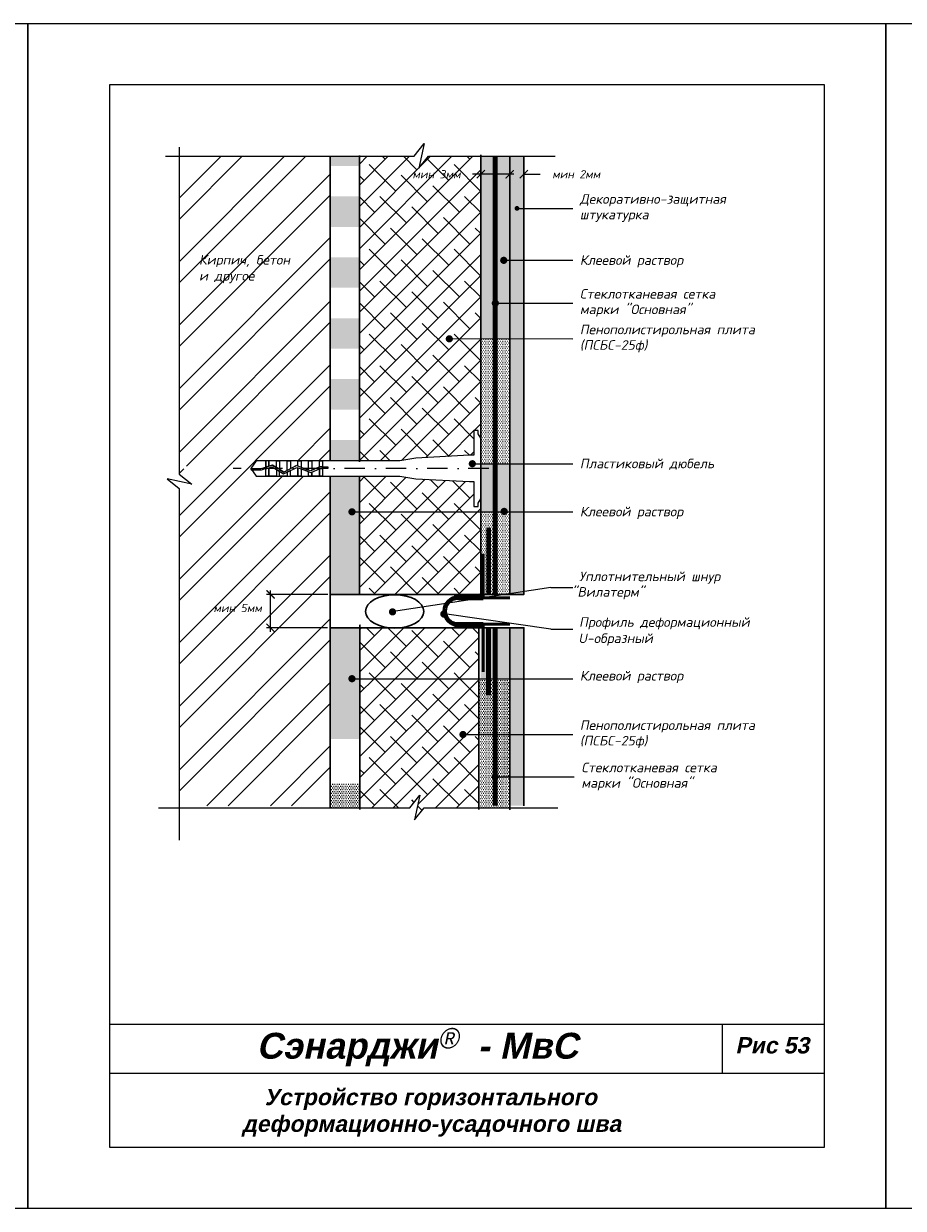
# Model space of a CAD drawing. Header units: inches. Extents: x 47 to 4151, y -1120 to 1902.
# Tile 13 of 93: x 473 to 688, y -67 to 223. Entities that reach past the tile are written whole.
import ezdxf

# ---------------------------------------------------------------- set-up
doc = ezdxf.new("R2010")
doc.units = ezdxf.units.IN
doc.header["$LTSCALE"] = 10
doc.header["$MEASUREMENT"] = 0
doc.linetypes.add('DASHDOT', pattern=[1, 0.5, -0.25, 0, -0.25])
doc.linetypes.add('HIDDEN', pattern=[0.375, 0.25, -0.125])
doc.layers.add('dim', color=160, linetype='Continuous', lineweight=15)
doc.layers.add('Layer1', color=108, linetype='Continuous', lineweight=30)
for name, color, linetype in [('DUBEL', 142, 'Continuous'), ('hatch', 240, 'Continuous'), ('ndp', 242, 'Continuous'), ('ramka', 248, 'Continuous')]:
    doc.layers.add(name, color=color, linetype=linetype)
doc.layers.add('list', color=5, linetype='Continuous', plot=False)
doc.styles.add('ndp', font='ARIALBD.TTF', dxfattribs={"oblique": 12})
doc.styles.add('style2', font='romans.shx', dxfattribs={"oblique": 12})
doc.dimstyles.new('1', dxfattribs={"dimtxt": 2, "dimasz": 2, "dimexe": 1, "dimexo": 0.7, "dimgap": 2, "dimtad": 0, "dimtih": 1, "dimtoh": 1, "dimdec": 4, "dimzin": 0, "dimdsep": 46, "dimtxsty": 'style2', "dimblk": 'ARCHTICK', "dimcen": 1.5, "dimdle": 1, "dimadec": 0, "dimazin": 0, "dimtfac": 1, "dimtdec": 4, "dimtofl": 0, "dimtmove": 0, "dimatfit": 2, "dimldrblk": 'DOTSMALL', "dimfxl": 1, "dimtolj": 1, "dimtzin": 0, "dimarcsym": 0})
pattern_1 = [(45, (421.3528, -12.706), (-2.59221, 2.59221), []), (135, (421.3528, -12.706), (-7.776626, 2.59221), [9.16484, -5.4989])]
pattern_2 = [(180, (216.3536, 654.24536), (-0.21875, -0.4375), [0, -0.4375])]

# ---------------------------------------------------------------- blocks, each defined once
blk = doc.blocks.new('_ArchTick')
at = {"layer": 'DUBEL', "color": 0, "const_width": 0.15}
blk.add_lwpolyline([(-0.5, -0.5), (0.5, 0.5)], dxfattribs=at)
blk = doc.blocks.new('*D250')
at = {"layer": 'Defpoints', "color": 0}
for p in [(595.27, 185.84), (591.81, 184.09), (595.27, 183.97)]:
    blk.add_point(p, dxfattribs=at)
at = {"layer": 'dim', "color": 0, "lineweight": -2}
for p, q in [((591.81, 185.84), (589.81, 185.84)), ((591.81, 184.79), (591.81, 186.84)), ((595.27, 184.67), (595.27, 186.84)), ((595.27, 185.84), (599.27, 185.84))]:
    blk.add_line(p, q, dxfattribs=at)
at = {"layer": 'dim', "color": 0, "lineweight": -2, "xscale": 2, "yscale": 2, "zscale": 2}
blk.add_blockref('_ArchTick', (591.81, 185.84), dxfattribs=at)
at = {"layer": 'dim', "color": 0, "lineweight": -2, "xscale": 2, "yscale": 2, "zscale": 2, "rotation": 180}
blk.add_blockref('_ArchTick', (595.27, 185.84), dxfattribs=at)
at = {"layer": 'dim', "color": 0, "insert": (608.09, 185.84), "char_height": 2, "attachment_point": 5, "style": 'style2'}
blk.add_mtext('\\A1;{\\fRomanS|b0|i0|c204|p2;мин 2мм}', dxfattribs=at)
blk = doc.blocks.new('_DotSmall')
at = {"layer": 'DUBEL', "color": 0, "const_width": 0.5}
blk.add_lwpolyline([(-0.0625, 0, 1), (0.0625, 0, 1)], format="xyb", close=True, dxfattribs=at)
blk = doc.blocks.new('*D251')
at = {"layer": 'Defpoints', "color": 0}
for p in [(584.72, 185.84), (584.72, 184.67), (591.81, 184.09)]:
    blk.add_point(p, dxfattribs=at)
at = {"layer": 'dim', "color": 0, "lineweight": -2}
for p, q in [((584.72, 185.84), (582.72, 185.84)), ((584.72, 185.37), (584.72, 186.84)), ((592.81, 185.84), (584.72, 185.84)), ((591.81, 184.79), (591.81, 186.84))]:
    blk.add_line(p, q, dxfattribs=at)
at = {"layer": 'dim', "color": 0, "lineweight": -2, "xscale": 2, "yscale": 2, "zscale": 2, "rotation": 180}
blk.add_blockref('_ArchTick', (584.72, 185.84), dxfattribs=at)
at = {"layer": 'dim', "color": 0, "lineweight": -2, "xscale": 2, "yscale": 2, "zscale": 2}
blk.add_blockref('_ArchTick', (591.81, 185.84), dxfattribs=at)
at = {"layer": 'dim', "color": 0, "insert": (573.9, 185.84), "char_height": 2, "attachment_point": 5, "style": 'style2'}
blk.add_mtext('\\A1;{\\fRomanS|b0|i0|c204|p2;мин 3мм}', dxfattribs=at)
blk = doc.blocks.new('*D252')
at = {"layer": 'Defpoints', "color": 0}
for p in [(533.28, 82.97), (547.97, 82.97), (547.9, 74.8)]:
    blk.add_point(p, dxfattribs=at)
at = {"layer": 'dim', "color": 0, "lineweight": -2}
for p, q in [((547.27, 82.97), (532.28, 82.97)), ((533.28, 73.8), (533.28, 83.97)), ((547.2, 74.8), (532.28, 74.8))]:
    blk.add_line(p, q, dxfattribs=at)
at = {"layer": 'dim', "color": 0, "lineweight": -2, "xscale": 2, "yscale": 2, "zscale": 2}
for p, rotation in [((533.28, 82.97), 90), ((533.28, 74.8), 270)]:
    blk.add_blockref('_ArchTick', p, dxfattribs=dict(at, rotation=rotation))
at = {"layer": 'dim', "color": 0, "insert": (525.22, 79.63), "char_height": 2, "attachment_point": 5, "style": 'style2'}
blk.add_mtext('\\A1;{\\fRomanS|b0|i0|c204|p2;мин 5мм}', dxfattribs=at)

msp = doc.modelspace()

# ---------------------------------------------------------------- hatches: boundary and pattern name
at = {"layer": 'hatch', "lineweight": -2}
h = msp.add_hatch(dxfattribs=at)
h.set_pattern_fill('ANSI38', color=1, scale=29.327494, style=0)
h.set_pattern_definition(pattern_1)
h.paths.add_polyline_path([(584.715787, 190.227313), (571.90971, 190.227313), (569.537728, 187.340974), (570.84989, 193.341986), (568.395157, 190.227313), (555.00337, 190.227313), (555.00337, 115.670633), (564.909966, 115.670633), (568.872614, 116.34619), (581.929121, 117.027535), (583.065214, 117.027535), (583.065214, 123.1362), (584.086077, 123.1362), (584.086077, 122.29457), (584.715787, 121.2524)])
h.paths.add_polyline_path([(567.576546, 187.35015), (582.215787, 187.35015), (582.215787, 184.331753), (567.576546, 184.331753)], flags=24)
at = {"layer": 'hatch'}
h = msp.add_hatch(dxfattribs=at)
h.set_pattern_fill('ANSI32', color=256, scale=29.327494, style=0)
h.set_pattern_definition([(45, (-245.454, -78.671), (-7.77663, 7.77663), []), (45, (-240.27, -78.671), (-7.77663, 7.77663), [])])
h.paths.add_polyline_path([(547.904769, 139.857824), (547.904769, 156.662228), (547.904769, 173.466631), (547.904769, 190.227313), (511.039176, 190.227313), (511.039176, 115.703045), (514.153849, 113.248313), (511.039176, 113.929357), (511.039176, 31.236493), (547.904769, 31.236493), (547.904769, 34.715056), (547.904769, 51.519459), (547.904769, 111.944937), (545.998341, 111.944937), (545.219118, 111.944937), (542.591892, 111.944937), (539.964667, 111.944937), (538.116664, 111.944937), (535.489439, 111.944937), (532.08299, 111.944937), (529.756239, 111.944937), (528.413533, 113.807785), (529.756239, 115.670633), (532.08299, 115.670633), (532.862213, 115.670633), (535.489439, 115.670633), (538.116664, 115.670633), (540.74389, 115.670633), (543.371115, 115.670633), (545.998341, 115.670633), (547.904769, 115.670633), (547.904769, 123.053421)])
h.paths.add_polyline_path([(524.999192, 97.894248), (541.564846, 97.894248), (541.564846, 94.875851), (524.999192, 94.875851)], flags=24)
h.paths.add_polyline_path([(524.999192, 62.892625), (541.564846, 62.892625), (541.564846, 59.874228), (524.999192, 59.874228)], flags=24)
h.paths.add_polyline_path([(525.962399, 80.393437), (540.60164, 80.393437), (540.60164, 77.37504), (525.962399, 77.37504)], flags=24)
h.paths.add_polyline_path([(515.331361, 158.556026), (532.369239, 158.306676), (533.117289, 161.825975), (516.079412, 162.075325)], flags=24)
h.paths.add_polyline_path([(515.094286, 162.318207), (543.919023, 161.98574), (544.916424, 166.678139), (516.091687, 167.010606)], flags=24)
h = msp.add_hatch(dxfattribs=at)
h.set_pattern_fill('DOTS', color=256, scale=7, style=0)
h.set_pattern_definition([(0, (449.45044, 564.8216), (0.21875, 0.4375), [0, -0.4375])])
h.paths.add_polyline_path([(555.00337, 120.78511), (547.904769, 120.78511), (547.904769, 115.670633), (555.00337, 115.670633)])
h.paths.add_polyline_path([(555.00337, 135.687921), (547.904769, 135.687921), (547.904769, 128.236515), (555.00337, 128.236515)])
h.paths.add_polyline_path([(555.00337, 150.590731), (547.904769, 150.590731), (547.904769, 143.139326), (555.00337, 143.139326)])
h.paths.add_polyline_path([(555.00337, 165.493542), (547.904769, 165.493542), (547.904769, 158.042137), (555.00337, 158.042137)])
h.paths.add_polyline_path([(555.00337, 180.396352), (547.904769, 180.396352), (547.904769, 172.944947), (555.00337, 172.944947)])
h.paths.add_polyline_path([(555.00337, 190.227313), (547.904769, 190.227313), (547.904769, 187.847758), (555.00337, 187.847758)])
at = {"layer": 'hatch', "lineweight": -2}
h = msp.add_hatch(dxfattribs=at)
h.set_pattern_fill('DOTS', color=1, scale=7, angle=180, style=0)
h.set_pattern_definition(pattern_2)
h.paths.add_polyline_path([(588.265087, 153.82643, -0.3931777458), (587.856975, 154.265191, -0.3931777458), (588.265087, 154.703953), (588.265087, 190.227313), (584.715787, 190.227313), (584.715787, 145.539937), (588.265087, 145.539937)])
h = msp.add_hatch(dxfattribs=at)
h.set_pattern_fill('DOTS', color=1, scale=7, angle=180, style=0)
h.set_pattern_definition(pattern_2)
h.paths.add_polyline_path([(591.814388, 154.265191), (588.7368, 154.265191, -0.4355670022), (588.265087, 153.82643), (588.265087, 145.539937), (591.814388, 145.539937)])
h.paths.add_polyline_path([(591.814388, 164.761103), (590.786327, 164.761103, -1), (589.906502, 164.761103, -1), (590.786327, 164.761103), (591.814388, 164.761103), (591.814388, 190.227313), (588.265087, 190.227313), (588.265087, 154.703953, -0.4355670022), (588.7368, 154.265191), (591.814388, 154.265191)])
at = {"layer": 'hatch'}
h = msp.add_hatch(dxfattribs=at)
h.set_pattern_fill('AR-CONC', color=256, scale=0.293275, style=0)
h.set_pattern_definition([(50, (-245.4544, -78.671), (2.1035444, -0.1840363), [0.219956, -2.4195183]), (355, (-245.4544, -78.671), (-0.406923, 2.205991), [0.175965, -1.9356146]), (100.4514, (-245.2791, -78.6863), (1.696623, 2.0219534), [0.186934, -2.056274]), (46.1842, (-245.4544, -78.0844), (3.1299506, -0.485426), [0.329934, -3.629277]), (96.6356, (-245.1936, -78.125), (2.741131, 2.856844), [0.280401, -3.084411]), (351.1842, (-245.4544, -78.0844), (2.741129, 2.856846), [0.263947, -2.903422]), (21, (-245.1612, -78.231), (1.7505788, -1.1807803), [0.219956, -2.4195183]), (326, (-245.1612, -78.231), (0.713583, 2.1266834), [0.175965, -1.9356146]), (71.4514, (-245.0153, -78.3294), (2.4641624, 0.945901), [0.186934, -2.056274]), (37.5, (-245.45444, -78.67096), (0.0356618, 0.97629425), [0, -1.9121526, 0, -1.9649421, 0, -1.9429465]), (7.5, (-245.4544, -78.671), (0.771517, 1.1567107), [0, -1.1203103, 0, -1.8681614, 0, -0.7405192]), (327.5, (-246.10844, -78.671), (1.5655674, -0.0661478), [0, -0.7331874, 0, -2.2875445, 0, -3.0353956]), (317.5, (-246.4017, -78.671), (1.7103389, 0.2935828), [0, -0.9531436, 0, -1.5191642, 0, -2.1555708])])
h.paths.add_polyline_path([(595.269843, 126.531983), (595.269843, 190.227313), (591.814388, 190.227313), (591.814388, 82.971781), (595.269843, 82.971781)])
h.paths.add_polyline_path([(595.269843, 74.796695), (591.814388, 74.796695), (591.814388, 31.236493), (595.269843, 31.236493)])
at = {"layer": 'hatch', "lineweight": -2}
h = msp.add_hatch(dxfattribs=at)
h.set_pattern_fill('DOTS', color=1, scale=7, angle=180, style=0)
h.set_pattern_definition(pattern_2)
h.paths.add_polyline_path([(588.265087, 145.539937), (584.715787, 145.539937), (584.715787, 117.225011), (584.715787, 114.965265), (588.265087, 114.965265)])
h.paths.add_polyline_path([(591.814388, 145.539937), (588.265087, 145.539937), (588.265087, 114.965265), (591.814388, 114.965265)])
h = msp.add_hatch(dxfattribs=at)
h.set_pattern_fill('DOTS', color=1, scale=7, angle=180, style=0)
h.set_pattern_definition(pattern_2)
h.paths.add_polyline_path([(555.00337, 111.944937), (547.904769, 111.944937), (547.904769, 82.971781), (555.00337, 82.971781), (555.00337, 103.193549), (553.64391, 103.193549, -1), (552.764086, 103.193549, -1), (553.64391, 103.193549), (555.00337, 103.193549)])
h.paths.add_polyline_path([(588.265087, 114.965265), (584.715787, 114.965265), (584.715787, 103.193549), (588.265087, 103.193549)])
h.paths.add_polyline_path([(591.814388, 114.965265), (588.265087, 114.965265), (588.265087, 103.193549), (591.814388, 103.193549)])
h = msp.add_hatch(dxfattribs=at)
h.set_pattern_fill('ANSI38', color=1, scale=29.327494, style=0)
h.set_pattern_definition(pattern_1)
h.paths.add_polyline_path([(584.715787, 103.193549), (555.00337, 103.193549), (555.00337, 82.971781), (584.715787, 82.971781)])
h.paths.add_polyline_path([(583.065214, 110.588035), (581.929121, 110.588035), (568.872614, 111.26938), (564.909966, 111.944937), (555.00337, 111.944937), (555.00337, 103.193549), (584.715787, 103.193549), (584.715787, 106.36317), (584.086077, 105.321), (584.086077, 104.47937), (583.065214, 104.47937)])
h = msp.add_hatch(dxfattribs=at)
h.set_pattern_fill('DOTS', color=1, scale=7, angle=180, style=0)
h.set_pattern_definition(pattern_2)
h.paths.add_polyline_path([(584.715787, 103.193549), (584.715787, 82.971781), (591.814388, 82.971781), (591.814388, 103.193549)])
h = msp.add_hatch(dxfattribs=at)
h.set_pattern_fill('DOTS', color=1, scale=7, angle=180, style=0)
h.set_pattern_definition(pattern_2)
h.paths.add_polyline_path([(555.008175, 67.698094), (555.008175, 74.796695), (547.904769, 74.796695), (547.904769, 47.556384), (555.00337, 47.556384), (555.00337, 62.341843), (553.64391, 62.341843, -1), (552.764086, 62.341843, -1), (553.64391, 62.341843), (555.00337, 62.341843), (555.00337, 67.698094)])
h.paths.add_polyline_path([(591.814388, 74.796695), (584.709982, 74.796695), (584.709982, 67.698094), (584.715787, 67.698094), (584.715787, 62.341843), (591.814388, 62.341843)])
h = msp.add_hatch(dxfattribs=at)
h.set_pattern_fill('ANSI38', color=1, scale=29.327494, style=0)
h.set_pattern_definition(pattern_1)
h.paths.add_polyline_path([(584.26343, 74.796695), (555.141252, 74.796695), (555.141252, 62.341843), (584.26343, 62.341843)])
h = msp.add_hatch(dxfattribs=at)
h.set_pattern_fill('ANSI38', color=1, scale=29.327494, style=0)
h.set_pattern_definition(pattern_1)
h.paths.add_polyline_path([(584.26343, 48.672644), (580.811227, 48.672644, -1), (579.931402, 48.672644, -1), (580.811227, 48.672644), (584.26343, 48.672644), (584.26343, 62.341843), (555.141252, 62.341843), (555.141252, 30.709214), (567.338289, 30.709214), (569.793021, 33.823888), (568.48086, 27.822875), (570.852841, 30.709214), (584.26343, 30.709214)])
h = msp.add_hatch(dxfattribs=at)
h.set_pattern_fill('DOTS', color=1, scale=7, angle=180, style=0)
h.set_pattern_definition(pattern_2)
h.paths.add_polyline_path([(588.265087, 62.341843), (584.26343, 62.341843), (584.26343, 48.672644), (588.265087, 48.672644)])
h.paths.add_polyline_path([(591.814388, 62.341843), (588.265087, 62.341843), (588.265087, 48.672644), (591.814388, 48.672644)])
h = msp.add_hatch(dxfattribs=at)
h.set_pattern_fill('DOTS', color=1, scale=7, angle=180, style=0)
h.set_pattern_definition(pattern_2)
h.paths.add_polyline_path([(588.265087, 48.672644), (584.715787, 48.672644), (584.715787, 30.709214), (591.814388, 30.709214), (591.814388, 38.312287), (588.683565, 38.312287, -0.9455342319), (587.806494, 38.361433, -0.4267106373), (588.265087, 38.800949)])
h = msp.add_hatch(dxfattribs=at)
h.set_pattern_fill('DOTS', color=1, scale=7, angle=180, style=0)
h.set_pattern_definition(pattern_2)
h.paths.add_polyline_path([(591.814388, 48.672644), (588.265087, 48.672644), (588.265087, 38.800949, -0.4347113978), (588.683565, 38.312287), (591.814388, 38.312287)])
h = msp.add_hatch(dxfattribs=at)
h.set_pattern_fill('DOTS', color=1, scale=7, angle=180, style=0)
h.set_pattern_definition(pattern_2)
h.paths.add_polyline_path([(555.00337, 36.514676), (547.904769, 36.514676), (547.904769, 30.709214), (555.00337, 30.709214)])

# ---------------------------------------------------------------- linework, layer by layer
at = {"layer": 'DUBEL', "linetype": 'DASHDOT'}
msp.add_line((586.668584, 113.807785), (524.100985, 113.807785), dxfattribs=at)
at = {"layer": 'DUBEL', "linetype": 'HIDDEN', "const_width": 1.1731}
for points in [[(588.265087, 83.051749), (588.265087, 83.051749), (588.265087, 83.051749), (588.265087, 190.227313)], [(586.682185, 83.0805), (586.682185, 83.0805), (586.682185, 83.0805), (586.682185, 99.330882)], [(586.627336, 58.241304), (586.627336, 58.241304), (586.627336, 58.241304), (586.627336, 74.662371)], [(588.265087, 74.671452), (588.265087, 74.671452), (588.265087, 74.671452), (588.265087, 31.236493)]]:
    msp.add_lwpolyline(points, dxfattribs=at)
at = {"layer": 'DUBEL'}
msp.add_lwpolyline([(581.929121, 110.588035), (583.065214, 110.588035), (583.065214, 104.47937), (584.086077, 104.47937), (584.086077, 105.321), (584.715787, 106.36317), (584.715787, 121.2524), (584.086077, 122.29457), (584.086077, 123.1362), (583.065214, 123.1362), (583.065214, 117.027535), (581.929121, 117.027535), (568.872614, 116.34619), (564.909966, 115.670633), (545.998341, 115.670633), (545.998341, 114.222665), (547.288743, 114.222665), (547.288743, 113.827235), (545.998341, 113.827235), (545.998341, 114.222665), (545.998341, 111.944937), (545.219118, 111.944937), (545.219118, 113.748085), (545.395714, 113.827235), (545.998341, 113.807785), (545.998341, 114.222665), (545.311151, 114.222665), (545.219118, 114.181416), (545.219118, 115.670633), (545.998341, 115.670633), (543.371115, 115.670633), (543.371115, 113.35315), (545.219118, 114.181416), (543.10757, 113.235031), (542.591892, 113.424095), (542.591892, 115.670633), (543.371115, 115.670633), (540.74389, 115.670633), (540.74389, 114.101631), (542.591892, 113.424095), (539.964667, 114.387318), (539.964667, 115.670633), (540.74389, 115.670633), (538.116664, 115.670633), (538.116664, 113.807785), (539.639974, 114.506361), (537.337441, 113.340203), (537.337441, 115.670633), (538.116664, 115.670633), (535.489439, 115.670633), (535.489439, 113.807785), (535.489439, 113.535861), (536.494283, 112.913171), (537.337441, 113.340203), (536.494283, 112.913171), (534.710216, 114.018736), (534.710216, 115.670633), (535.489439, 115.670633), (532.862213, 115.670633), (532.862213, 114.383556), (533.714872, 114.635539), (534.710216, 114.018736), (533.714872, 114.635539), (532.862213, 114.383556), (532.862213, 115.670633), (532.08299, 115.670633), (532.08299, 114.153276), (532.862213, 114.383556), (532.08299, 114.153276), (532.08299, 115.670633), (529.756239, 115.670633), (528.413533, 113.807785), (530.913915, 113.807785), (532.08299, 114.153276), (532.08299, 113.807785), (530.971122, 113.412354), (528.698552, 113.412354), (528.413533, 113.807785), (529.756239, 111.944937), (532.08299, 111.944937), (532.08299, 113.740939), (532.862213, 113.97122), (532.862213, 111.944937), (532.862213, 113.807785), (532.862213, 113.97122), (533.65711, 114.206132), (534.710216, 113.553535), (534.710216, 111.944937), (532.08299, 111.944937), (535.489439, 111.944937), (535.489439, 113.07066), (534.710216, 113.553535), (536.474796, 112.460047), (537.337441, 112.896949), (537.337441, 111.944937), (535.489439, 111.944937), (538.116664, 111.944937), (538.116664, 113.2916), (537.337441, 112.896949), (539.665269, 114.075918), (540.74389, 113.680461), (540.74389, 111.944937), (538.116664, 111.944937), (539.964667, 111.944937), (539.964667, 113.807785), (539.964667, 113.966149), (539.964667, 111.944937), (542.591892, 111.944937), (542.591892, 113.002925), (540.74389, 113.680461), (543.122496, 112.808389), (543.371115, 112.919819), (543.371115, 111.944937), (543.371115, 112.919819), (545.219118, 113.748085), (545.219118, 111.944937), (542.591892, 111.944937), (545.998341, 111.944937), (564.909966, 111.944937), (568.872614, 111.26938), (581.929121, 110.588035)], close=True, dxfattribs=at)
at = {"layer": 'hatch'}
for points in [[(507.567912, 190.227313), (568.395157, 190.227313), (570.84989, 193.341986), (569.537728, 187.340974), (571.90971, 190.227313), (602.937878, 190.227313)], [(510.880782, 192.458828), (510.880782, 112.38414), (513.995456, 109.929408), (507.994444, 111.241569), (510.880782, 108.869588), (510.880782, 22.839811)], [(505.86178, 30.709214), (567.338289, 30.709214), (569.793021, 33.823888), (568.48086, 27.822875), (570.852841, 30.709214), (603.56429, 30.709214)]]:
    msp.add_lwpolyline(points, dxfattribs=at)
at = {"layer": 'hatch', "color": 6, "lineweight": 53}
for points in [[(591.849894, 82.123858), (585.320281, 82.127154), (585.320281, 92.916521)], [(585.314846, 82.649957), (578.2279, 82.649957)], [(591.87084, 75.672179), (585.341227, 75.664728), (585.341227, 64.023586)], [(585.280376, 75.241073), (578.287257, 75.241073)]]:
    msp.add_lwpolyline(points, dxfattribs=at)
at = {"layer": 'hatch', "color": 3, "lineweight": 80}
for points in [[(579.098594, 82.138369), (585.314908, 82.138369)], [(579.098594, 75.657397), (585.341227, 75.664728)]]:
    msp.add_lwpolyline(points, dxfattribs=at)
at = {"layer": 'Layer1'}
for p, q in [((547.904769, 190.227313), (547.904769, 115.670633)), ((555.00337, 190.393351), (555.00337, 115.422923)), ((584.715787, 117.225011), (584.715787, 190.576674)), ((547.904769, 111.944937), (547.904769, 30.566782))]:
    msp.add_line(p, q, dxfattribs=at)
for points in [[(547.707527, 82.971781), (591.814388, 82.971781), (591.814388, 190.227313)], [(595.269843, 82.971781), (595.269843, 82.971781), (595.269843, 190.227313)], [(591.814388, 82.971781), (595.269843, 82.971781), (595.269843, 126.531983)], [(555.00337, 111.944937), (555.00337, 82.971781), (584.715787, 82.971781), (584.715787, 117.225011)], [(555.141252, 75.474044), (555.141252, 75.474044), (555.141252, 30.287517)], [(547.904769, 74.796695), (591.814388, 74.796695), (591.814388, 30.275734)], [(584.26343, 74.845754), (584.26343, 74.845754), (584.26343, 30.324793)], [(591.814388, 74.796695), (595.269843, 74.796695), (595.269843, 31.236493)]]:
    msp.add_lwpolyline(points, dxfattribs=at)
at = {"layer": 'Layer1', "color": 3, "lineweight": 80}
msp.add_arc((579.098594, 78.897883), 3.240486, 90, 270, dxfattribs=at)
at = {"layer": 'Layer1'}
msp.add_ellipse((563.670411, 78.816825), major_axis=(-7.140106, 0), ratio=0.5724765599, dxfattribs=at)
at = {"layer": 'list'}
for points in [[(263.848282, -67.308978), (473.848282, -67.308978), (473.848282, 222.691022), (263.848282, 222.691022)], [(473.848279, -67.308978), (683.848279, -67.308978), (683.848279, 222.691022), (473.848279, 222.691022)], [(473.848281, -67.308975), (683.848281, -67.308975), (683.848281, 222.691025), (473.848281, 222.691025)], [(473.848282, -67.308977), (683.848282, -67.308977), (683.848282, 222.691023), (473.848282, 222.691023)], [(683.848282, -67.308975), (893.848282, -67.308975), (893.848282, 222.691025), (683.848282, 222.691025)]]:
    msp.add_lwpolyline(points, close=True, dxfattribs=at)
at = {"layer": 'ndp'}
for p, q in [((593.589967, 177.477318), (607.224947, 177.477318)), ((590.346414, 164.761103), (607.224947, 164.761103)), ((588.296888, 154.265191), (607.224947, 154.265191)), ((577.661198, 145.618659), (607.224947, 145.539937)), ((582.660939, 114.965265), (607.224947, 114.965265)), ((553.203998, 103.193549), (607.224947, 103.193549)), ((601.877015, 84.701188), (563.372346, 78.81432)), ((601.877015, 84.701188), (607.230277, 84.701188)), ((601.871685, 74.428111), (575.821609, 78.189007)), ((601.871685, 74.428111), (607.224947, 74.428111)), ((553.203998, 62.341843), (607.224947, 62.341843)), ((580.371314, 48.672644), (607.224947, 48.672644)), ((588.668168, 38.312287), (607.596228, 38.312287))]:
    msp.add_line(p, q, dxfattribs=at)
for points, const_width in [([(593.296693, 177.477318, 1), (593.883242, 177.477318, 1)], 0.58655), ([(589.906502, 164.761103, 1), (590.786327, 164.761103, 1)], 0.879825), ([(587.856975, 154.265191, 1), (588.7368, 154.265191, 1)], 0.879825), ([(576.587875, 145.539937, 1), (577.4677, 145.539937, 1)], 0.879825), ([(582.221027, 114.965265, 1), (583.100851, 114.965265, 1)], 0.879825), ([(552.764086, 103.193549, 1), (553.64391, 103.193549, 1)], 0.879825), ([(590.008922, 103.300118, 1), (590.888747, 103.300118, 1)], 0.879825), ([(562.683152, 78.707582, 1), (563.562977, 78.707582, 1)], 0.879825), ([(575.252596, 78.162351, 1), (576.132421, 78.162351, 1)], 0.879825), ([(552.764086, 62.341843, -1), (553.64391, 62.341843, -1)], 0.879825), ([(579.931402, 48.672644, 1), (580.811227, 48.672644, 1)], 0.879825), ([(587.806494, 38.361433, 1), (588.686319, 38.361433, 1)], 0.879825)]:
    msp.add_lwpolyline(points, format="xyb", close=True, dxfattribs=dict(at, const_width=const_width))
at = {"layer": 'ramka'}
for p, q in [((668.848279, -22.308978), (493.848279, -22.308978)), ((643.848279, -22.308978), (643.848279, -34.308978)), ((668.848279, -34.308978), (493.848279, -34.308978))]:
    msp.add_line(p, q, dxfattribs=at)
msp.add_lwpolyline([(493.848279, -52.308978), (668.848279, -52.308978), (668.848279, 207.691022), (493.848279, 207.691022)], close=True, dxfattribs=at)

# ---------------------------------------------------------------- texts
at = {"layer": 'ndp', "oblique": 12}
for s, height, style, p in [('Декоративно-защитная', 2.34619952, 'style2', (608.97778, 178.601324)), ('штукатурка', 2.3461995, 'style2', (608.97778, 174.802715)), ('Кирпич, бетон', 2.34619952, 'style2', (515.761925, 163.716107)), ('Клеевой раствор', 2.34619952, 'style2', (608.97778, 163.648086)), ('и другое', 2.3461995, 'style2', (515.761925, 159.799967)), ('Стеклотканевая сетка', 2.34619952, 'style2', (608.97778, 155.389196)), ('марки "Основная"', 2.34619952, 'style2', (608.97778, 151.590588)), ('Пенополистирольная плита', 2.34619952, 'style2', (608.97778, 146.663942)), ('(ПСБС-25ф)', 2.3461995, 'style2', (608.97778, 142.865333)), ('Пластиковый дюбель', 2.34619952, 'style2', (608.97778, 113.852248)), ('Клеевой раствор', 2.34619952, 'style2', (608.97778, 102.080532)), ('Уплотнительный шнур', 2.34619952, 'style2', (608.791683, 86.213765)), (' "Вилатерм"', 2.34619952, 'style2', (605.437513, 82.415156)), ('Профиль деформационный', 2.34619952, 'style2', (608.786353, 75.034844)), ('U-образный', 2.3461995, 'style2', (608.608439, 71.060306)), ('Клеевой раствор', 2.34619952, 'style2', (608.97778, 61.890726)), ('Пенополистирольная плита', 2.34619952, 'style2', (608.97778, 49.796649)), ('(ПСБС-25ф)', 2.3461995, 'style2', (608.97778, 45.99804)), ('Стеклотканевая сетка', 2.34619952, 'style2', (609.349061, 39.436292)), ('марки "Основная"', 2.34619952, 'style2', (609.349061, 35.637683)), ('Сэнарджи    - МвС', 6.33260053, 'ndp', (529.84829, -30.683464)), ('Рис 53', 4, 'ndp', (647.051659, -29.406927)), ('Устройство горизонтального', 4, 'ndp', (531.830621, -42.072166)), (' деформационно-усадочного шва', 4, 'ndp', (524.784866, -48.596669))]:
    msp.add_text(s, height=height, dxfattribs=dict(at, style=style)).set_placement(p)
at = {"layer": 'ndp', "insert": (574.232559, -23.187899), "char_height": 5, "attachment_point": 1, "style": 'style2'}
msp.add_mtext('{\\fCentury Gothic|b0|i0|c204|p32;®}', dxfattribs=at)

# ---------------------------------------------------------------- dimensions: what is measured, and where the dimension line sits
at = {"layer": 'dim'}
for base, p2, text, picture, middle in [((584.715787, 185.840951), (584.715787, 184.672253), '{\\fRomanS|b0|i0|c204|p2;мин 3мм}', '*D251', (573.896166, 185.840951)), ((595.269843, 185.840951), (595.269843, 183.972049), '{\\fRomanS|b0|i0|c204|p2;мин 2мм}', '*D250', (608.089463, 185.840951))]:
    dim = msp.add_linear_dim(base=base, p1=(591.814388, 184.088856), p2=p2, text=text, dimstyle='1', dxfattribs=at)
    dim.commit()
    dim.dimension.update_dxf_attribs({"geometry": picture, "text_midpoint": middle})
dim = msp.add_linear_dim(base=(533.282019, 82.971781), p1=(547.904769, 74.796695), p2=(547.967269, 82.971781), angle=90, text='{\\fRomanS|b0|i0|c204|p2;мин 5мм}', dimstyle='1', override={"dimtmove": 2}, dxfattribs=at)
dim.commit()
dim.dimension.update_dxf_attribs({"geometry": '*D252', "text_midpoint": (525.223667, 79.631272), "dimtype": 160})

doc.saveas('drawing.dxf')
